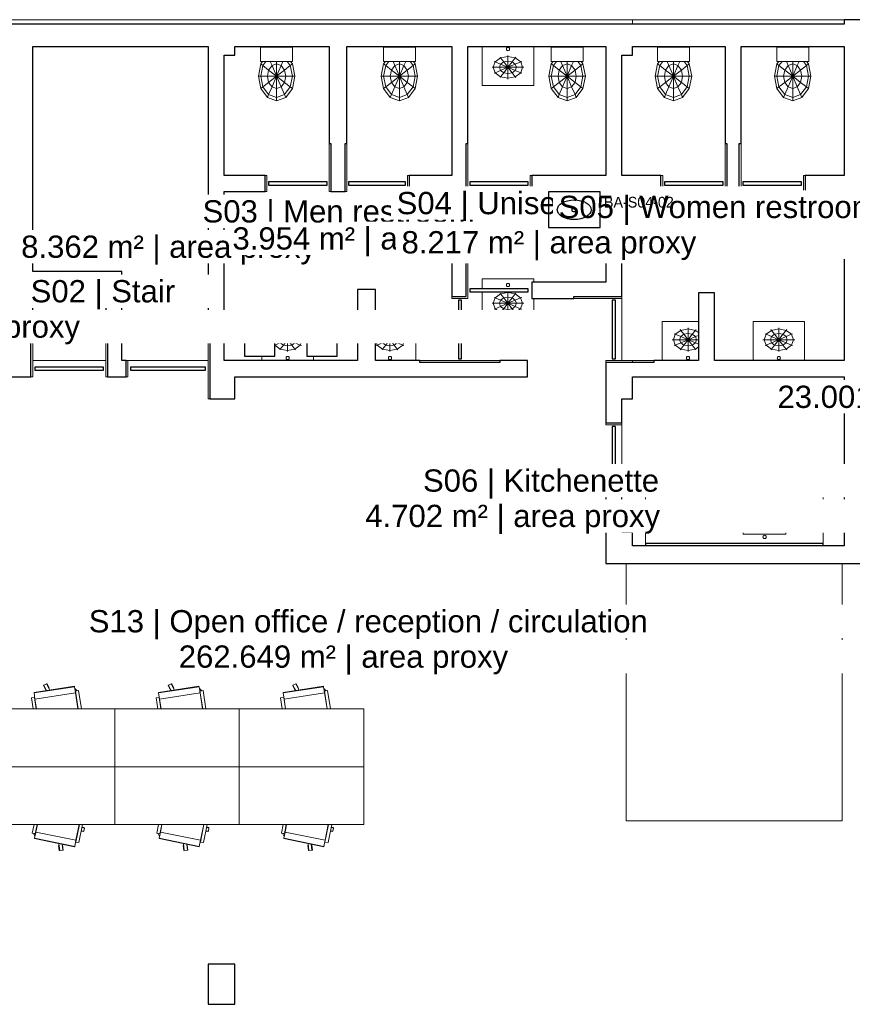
# Model space of a CAD drawing. Header units: millimetres. Extents: x -1370 to 26536, y -1139 to 22968.
# Tile 3 of 4: x 7189 to 16546, y 11190 to 22250. Entities that reach past the tile are written whole.
import ezdxf

# ---------------------------------------------------------------- set-up
doc = ezdxf.new("R2010")
doc.units = ezdxf.units.MM
for name, color, linetype, lineweight in [('A-ARCH-FIXTURE-CONCEPT', 4, 'Continuous', 25), ('A-GENM-____-MCUT', 13, 'Continuous', 25), ('A-GENM-____-OTLN', 13, 'Continuous', 9), ('G-____-____-TEXT', 231, 'Continuous', 9)]:
    doc.layers.add(name, color=color, linetype=linetype, lineweight=lineweight)
doc.styles.add('Arial', font='arial.ttf', dxfattribs={"height": 250})

msp = doc.modelspace()

# ---------------------------------------------------------------- linework, layer by layer
at = {"layer": 'A-GENM-____-MCUT'}
for p, q in [((18046, 22250), (16456, 22250)), ((16456, 22250), (16456, 22200)), ((16456, 22200), (6726, 22200)), ((7336, 19420), (7336, 21950)), ((7336, 21950), (9306, 21950)), ((9306, 21950), (9306, 18780)), ((9606, 21850), (9606, 21950)), ((9606, 21950), (10666, 21950)), ((10666, 21950), (10666, 20860)), ((10866, 20860), (10866, 21950)), ((10866, 21950), (12046, 21950)), ((12046, 21950), (12046, 20500)), ((12226, 20860), (12226, 21950)), ((12226, 21950), (13776, 21950)), ((13776, 21950), (13776, 20500)), ((14076, 21850), (14076, 21950)), ((14076, 21950), (15116, 21950)), ((15116, 21950), (15116, 20860)), ((15296, 20860), (15296, 21950)), ((15296, 21950), (16456, 21950)), ((16456, 21950), (16456, 20500)), ((9486, 20500), (9486, 21850)), ((9486, 21850), (9606, 21850)), ((13956, 20500), (13956, 21850)), ((13956, 21850), (14076, 21850)), ((10666, 20860), (10686, 20860)), ((10686, 20860), (10686, 20320)), ((10846, 20320), (10846, 20860)), ((10846, 20860), (10866, 20860)), ((12206, 19960), (12206, 20860)), ((12206, 20860), (12226, 20860)), ((15116, 20860), (15136, 20860)), ((15136, 20860), (15136, 20320)), ((15276, 20320), (15276, 20860)), ((15276, 20860), (15296, 20860)), ((9946, 20500), (9486, 20500)), ((9946, 20320), (9946, 20500)), ((12046, 20500), (11566, 20500)), ((11566, 20500), (11566, 20320)), ((13776, 20500), (12946, 20500)), ((12946, 20500), (12946, 20320)), ((14396, 20500), (13956, 20500)), ((14396, 20320), (14396, 20500)), ((16456, 20500), (16016, 20500)), ((16016, 20500), (16016, 20320)), ((10645, 20427), (9987, 20427)), ((9987, 20427), (9987, 20392)), ((9987, 20392), (10645, 20392)), ((10645, 20392), (10645, 20427)), ((10886, 20427), (10886, 20392)), ((11526, 20427), (10886, 20427)), ((10886, 20392), (11526, 20392)), ((11526, 20392), (11526, 20427)), ((12247, 20427), (12247, 20392)), ((12905, 20427), (12247, 20427)), ((12247, 20392), (12905, 20392)), ((12905, 20392), (12905, 20427)), ((15095, 20427), (14437, 20427)), ((14437, 20427), (14437, 20392)), ((14437, 20392), (15095, 20392)), ((15095, 20392), (15095, 20427)), ((15317, 20427), (15317, 20392)), ((15975, 20427), (15317, 20427)), ((15317, 20392), (15975, 20392)), ((15975, 20392), (15975, 20427)), ((9486, 18420), (9486, 20320)), ((9486, 20320), (9946, 20320)), ((10686, 20320), (10846, 20320)), ((11566, 20320), (12046, 20320)), ((12046, 20320), (12046, 19140)), ((12946, 20320), (13776, 20320)), ((13776, 20320), (13776, 19300)), ((13956, 19140), (13956, 20320)), ((13956, 20320), (14396, 20320)), ((15136, 20320), (15276, 20320)), ((16016, 20320), (16456, 20320)), ((16456, 20320), (16456, 18420)), ((12226, 19960), (12206, 19960)), ((12226, 19660), (12226, 19960)), ((12206, 19140), (12206, 19660)), ((12206, 19660), (12226, 19660)), ((8336, 19420), (7336, 19420)), ((8336, 18420), (8336, 19420)), ((13776, 19300), (12946, 19300)), ((12946, 19300), (12946, 19120)), ((7336, 18780), (7336, 19240)), ((7336, 19240), (8156, 19240)), ((8156, 19240), (8156, 18780)), ((11186, 19220), (10986, 19220)), ((10986, 19220), (10986, 18420)), ((11186, 18420), (11186, 19220)), ((12046, 19140), (12206, 19140)), ((12247, 19228), (12247, 19193)), ((12905, 19228), (12247, 19228)), ((12247, 19193), (12905, 19193)), ((12905, 19193), (12905, 19228)), ((13416, 19120), (13416, 19140)), ((13416, 19140), (13956, 19140)), ((14996, 19180), (14816, 19180)), ((14816, 19180), (14816, 18420)), ((14996, 18420), (14996, 19180)), ((12154, 19099), (12119, 19099)), ((12119, 19099), (12119, 18441)), ((12154, 18441), (12154, 19099)), ((12946, 19120), (13416, 19120)), ((13884, 19099), (13849, 19099)), ((13849, 19099), (13849, 18441)), ((13884, 18441), (13884, 19099)), ((7316, 18240), (7316, 18780)), ((7316, 18780), (7336, 18780)), ((8156, 18780), (8176, 18780)), ((8176, 18780), (8176, 18240)), ((9306, 18780), (9326, 18780)), ((9326, 18780), (9326, 17990)), ((9865, 18705), (9862, 18700)), ((9862, 18700), (9865, 18695)), ((9874, 18709), (9865, 18705)), ((9865, 18695), (9874, 18691)), ((9886, 18710), (9874, 18709)), ((9898, 18709), (9886, 18710)), ((9907, 18705), (9898, 18709)), ((9898, 18691), (9907, 18695)), ((9910, 18700), (9907, 18705)), ((9907, 18695), (9910, 18700)), ((10565, 18705), (10562, 18700)), ((10562, 18700), (10565, 18695)), ((10574, 18709), (10565, 18705)), ((10565, 18695), (10574, 18691)), ((10586, 18710), (10574, 18709)), ((10598, 18709), (10586, 18710)), ((10607, 18705), (10598, 18709)), ((10598, 18691), (10607, 18695)), ((10610, 18700), (10607, 18705)), ((10607, 18695), (10610, 18700)), ((9884, 18690), (9716, 18690)), ((9716, 18690), (9716, 18470)), ((9874, 18691), (9884, 18690)), ((9884, 18690), (9886, 18690)), ((9888, 18690), (9884, 18690)), ((9886, 18690), (9888, 18690)), ((9888, 18690), (9898, 18691)), ((10056, 18690), (9888, 18690)), ((10056, 18470), (10056, 18690)), ((10584, 18690), (10416, 18690)), ((10416, 18690), (10416, 18470)), ((10574, 18691), (10584, 18690)), ((10584, 18690), (10586, 18690)), ((10588, 18690), (10584, 18690)), ((10586, 18690), (10588, 18690)), ((10588, 18690), (10598, 18691)), ((10756, 18690), (10588, 18690)), ((10756, 18470), (10756, 18690)), ((8386, 18420), (8336, 18420)), ((8386, 18240), (8386, 18420)), ((10986, 18420), (9486, 18420)), ((9716, 18470), (10056, 18470)), ((10416, 18470), (10756, 18470)), ((11686, 18420), (11186, 18420)), ((11686, 18400), (11686, 18420)), ((12586, 18400), (11686, 18400)), ((12119, 18441), (12154, 18441)), ((12896, 18420), (12586, 18420)), ((12586, 18420), (12586, 18400)), ((12896, 18240), (12896, 18420)), ((14316, 18400), (13776, 18400)), ((13776, 18400), (13776, 17720)), ((13849, 18441), (13884, 18441)), ((14816, 18420), (14316, 18420)), ((14316, 18420), (14316, 18400)), ((16456, 18420), (14996, 18420)), ((8131, 18347), (7361, 18347)), ((7361, 18347), (7361, 18312)), ((7361, 18312), (8131, 18312)), ((8131, 18312), (8131, 18347)), ((9279, 18347), (8433, 18347)), ((8433, 18347), (8433, 18312)), ((8433, 18312), (9279, 18312)), ((9279, 18312), (9279, 18347)), ((6876, 18240), (7316, 18240)), ((8176, 18240), (8386, 18240)), ((9606, 17990), (9606, 18240)), ((9606, 18240), (12896, 18240)), ((14076, 17990), (14076, 18240)), ((14076, 18240), (16456, 18240)), ((16456, 18240), (16456, 16340)), ((9326, 17990), (9606, 17990)), ((13956, 17720), (13956, 17990)), ((13956, 17990), (14076, 17990)), ((13776, 17720), (13956, 17720)), ((13884, 17679), (13849, 17679)), ((13849, 17679), (13849, 17021)), ((13884, 17021), (13884, 17679)), ((13956, 16980), (13776, 16980)), ((13776, 16980), (13776, 16140)), ((13849, 17021), (13884, 17021)), ((13956, 16490), (13956, 16980)), ((14076, 16490), (13956, 16490)), ((14076, 16340), (14076, 16490)), ((16456, 16340), (14076, 16340)), ((14220, 16368), (14220, 16343)), ((16220, 16368), (14220, 16368)), ((14220, 16343), (16220, 16343)), ((16220, 16343), (16220, 16368)), ((13776, 16140), (20916, 16140)), ((9306, 11640), (9306, 11190)), ((9606, 11640), (9306, 11640)), ((9606, 11190), (9606, 11640)), ((9306, 11190), (9606, 11190))]:
    msp.add_line(p, q, dxfattribs=at)
at = {"layer": 'A-GENM-____-OTLN'}
for p, q in [((14006, 22250), (5006, 22250)), ((14076, 22250), (14006, 22250)), ((14076, 22200), (14076, 22250)), ((14076, 22200), (14076, 22250)), ((14076, 22250), (16432, 22250)), ((16456, 22250), (16432, 22250)), ((10256, 21940), (9896, 21940)), ((9896, 21940), (9896, 21780)), ((10256, 21940), (10256, 21780)), ((11636, 21940), (11276, 21940)), ((11276, 21940), (11276, 21780)), ((11636, 21940), (11636, 21780)), ((12386, 21950), (12386, 21510)), ((12660, 21929), (12658, 21920)), ((12658, 21920), (12660, 21911)), ((12667, 21936), (12660, 21929)), ((12660, 21911), (12667, 21904)), ((12676, 21938), (12667, 21936)), ((12667, 21904), (12676, 21902)), ((12685, 21936), (12676, 21938)), ((12676, 21902), (12685, 21904)), ((12692, 21929), (12685, 21936)), ((12685, 21904), (12692, 21911)), ((12694, 21920), (12692, 21929)), ((12692, 21911), (12694, 21920)), ((12966, 21950), (12966, 21510)), ((13521, 21940), (13161, 21940)), ((13161, 21940), (13161, 21780)), ((13521, 21940), (13521, 21780)), ((14716, 21940), (14356, 21940)), ((14356, 21940), (14356, 21780)), ((14716, 21940), (14716, 21780)), ((16056, 21940), (15696, 21940)), ((15696, 21940), (15696, 21780)), ((16056, 21940), (16056, 21780)), ((12594, 21820), (12534, 21776)), ((12594, 21820), (12587, 21829)), ((12676, 21836), (12594, 21820)), ((12629, 21776), (12594, 21820)), ((12676, 21836), (12676, 21847)), ((12676, 21785), (12676, 21836)), ((12758, 21820), (12676, 21836)), ((12724, 21776), (12758, 21820)), ((12758, 21820), (12765, 21829)), ((12819, 21776), (12758, 21820)), ((9898, 21753), (9871, 21615)), ((10256, 21780), (9896, 21780)), ((9919, 21780), (9898, 21753)), ((9922, 21734), (9898, 21753)), ((9922, 21734), (9898, 21615)), ((9957, 21780), (9922, 21734)), ((9987, 21684), (9922, 21734)), ((9987, 21684), (9974, 21615)), ((9987, 21684), (10025, 21734)), ((10076, 21615), (9987, 21684)), ((10025, 21734), (10005, 21780)), ((10076, 21753), (10025, 21734)), ((10076, 21615), (10025, 21734)), ((10076, 21753), (10076, 21780)), ((10076, 21615), (10076, 21753)), ((10127, 21734), (10076, 21753)), ((10076, 21615), (10127, 21734)), ((10076, 21615), (10165, 21684)), ((10127, 21734), (10147, 21780)), ((10165, 21684), (10127, 21734)), ((10165, 21684), (10230, 21734)), ((10179, 21615), (10165, 21684)), ((10230, 21734), (10196, 21780)), ((10230, 21734), (10254, 21753)), ((10254, 21615), (10230, 21734)), ((10254, 21753), (10233, 21780)), ((10281, 21615), (10254, 21753)), ((11278, 21753), (11251, 21615)), ((11636, 21780), (11276, 21780)), ((11299, 21780), (11278, 21753)), ((11302, 21734), (11278, 21753)), ((11302, 21734), (11278, 21615)), ((11336, 21780), (11302, 21734)), ((11367, 21684), (11302, 21734)), ((11367, 21684), (11354, 21615)), ((11367, 21684), (11405, 21734)), ((11456, 21615), (11367, 21684)), ((11405, 21734), (11385, 21780)), ((11456, 21753), (11405, 21734)), ((11456, 21615), (11405, 21734)), ((11456, 21753), (11456, 21780)), ((11456, 21615), (11456, 21753)), ((11507, 21734), (11456, 21753)), ((11456, 21615), (11507, 21734)), ((11456, 21615), (11545, 21684)), ((11507, 21734), (11527, 21780)), ((11545, 21684), (11507, 21734)), ((11545, 21684), (11610, 21734)), ((11559, 21615), (11545, 21684)), ((11610, 21734), (11576, 21780)), ((11610, 21734), (11634, 21753)), ((11634, 21615), (11610, 21734)), ((11634, 21753), (11613, 21780)), ((11661, 21615), (11634, 21753)), ((12497, 21715), (12511, 21715)), ((12534, 21776), (12511, 21715)), ((12511, 21715), (12581, 21715)), ((12534, 21654), (12511, 21715)), ((12534, 21776), (12521, 21781)), ((12594, 21750), (12534, 21776)), ((12534, 21654), (12594, 21680)), ((12594, 21750), (12581, 21715)), ((12581, 21715), (12676, 21715)), ((12594, 21680), (12581, 21715)), ((12594, 21750), (12629, 21776)), ((12676, 21715), (12594, 21750)), ((12594, 21680), (12676, 21715)), ((12594, 21680), (12629, 21654)), ((12676, 21785), (12629, 21776)), ((12676, 21715), (12629, 21776)), ((12676, 21715), (12629, 21654)), ((12676, 21715), (12676, 21785)), ((12724, 21776), (12676, 21785)), ((12676, 21715), (12724, 21776)), ((12676, 21715), (12758, 21750)), ((12676, 21715), (12771, 21715)), ((12676, 21715), (12758, 21680)), ((12676, 21715), (12724, 21654)), ((12676, 21715), (12676, 21645)), ((12758, 21750), (12724, 21776)), ((12724, 21654), (12758, 21680)), ((12758, 21750), (12819, 21776)), ((12771, 21715), (12758, 21750)), ((12758, 21680), (12771, 21715)), ((12758, 21680), (12819, 21654)), ((12771, 21715), (12841, 21715)), ((12819, 21776), (12831, 21781)), ((12841, 21715), (12819, 21776)), ((12819, 21654), (12841, 21715)), ((12841, 21715), (12855, 21715)), ((13163, 21753), (13136, 21615)), ((13521, 21780), (13161, 21780)), ((13184, 21780), (13163, 21753)), ((13187, 21734), (13163, 21753)), ((13187, 21734), (13163, 21615)), ((13221, 21780), (13187, 21734)), ((13252, 21684), (13187, 21734)), ((13252, 21684), (13239, 21615)), ((13252, 21684), (13290, 21734)), ((13341, 21615), (13252, 21684)), ((13290, 21734), (13270, 21780)), ((13341, 21753), (13290, 21734)), ((13341, 21615), (13290, 21734)), ((13341, 21753), (13341, 21780)), ((13341, 21615), (13341, 21753)), ((13392, 21734), (13341, 21753)), ((13341, 21615), (13392, 21734)), ((13341, 21615), (13430, 21684)), ((13392, 21734), (13412, 21780)), ((13430, 21684), (13392, 21734)), ((13430, 21684), (13495, 21734)), ((13444, 21615), (13430, 21684)), ((13495, 21734), (13461, 21780)), ((13495, 21734), (13519, 21753)), ((13519, 21615), (13495, 21734)), ((13519, 21753), (13498, 21780)), ((13546, 21615), (13519, 21753)), ((14358, 21753), (14331, 21615)), ((14716, 21780), (14356, 21780)), ((14379, 21780), (14358, 21753)), ((14382, 21734), (14358, 21753)), ((14382, 21734), (14358, 21615)), ((14417, 21780), (14382, 21734)), ((14447, 21684), (14382, 21734)), ((14447, 21684), (14434, 21615)), ((14447, 21684), (14485, 21734)), ((14536, 21615), (14447, 21684)), ((14485, 21734), (14465, 21780)), ((14536, 21753), (14485, 21734)), ((14536, 21615), (14485, 21734)), ((14536, 21753), (14536, 21780)), ((14536, 21615), (14536, 21753)), ((14587, 21734), (14536, 21753)), ((14536, 21615), (14587, 21734)), ((14536, 21615), (14625, 21684)), ((14587, 21734), (14607, 21780)), ((14625, 21684), (14587, 21734)), ((14625, 21684), (14690, 21734)), ((14639, 21615), (14625, 21684)), ((14690, 21734), (14656, 21780)), ((14690, 21734), (14714, 21753)), ((14714, 21615), (14690, 21734)), ((14714, 21753), (14693, 21780)), ((14741, 21615), (14714, 21753)), ((15698, 21753), (15671, 21615)), ((16056, 21780), (15696, 21780)), ((15719, 21780), (15698, 21753)), ((15722, 21734), (15698, 21753)), ((15722, 21734), (15698, 21615)), ((15756, 21780), (15722, 21734)), ((15787, 21684), (15722, 21734)), ((15787, 21684), (15774, 21615)), ((15787, 21684), (15825, 21734)), ((15876, 21615), (15787, 21684)), ((15825, 21734), (15805, 21780)), ((15876, 21753), (15825, 21734)), ((15876, 21615), (15825, 21734)), ((15876, 21753), (15876, 21780)), ((15876, 21615), (15876, 21753)), ((15927, 21734), (15876, 21753)), ((15876, 21615), (15927, 21734)), ((15876, 21615), (15965, 21684)), ((15927, 21734), (15947, 21780)), ((15965, 21684), (15927, 21734)), ((15965, 21684), (16030, 21734)), ((15979, 21615), (15965, 21684)), ((16030, 21734), (15996, 21780)), ((16030, 21734), (16054, 21753)), ((16054, 21615), (16030, 21734)), ((16054, 21753), (16033, 21780)), ((16081, 21615), (16054, 21753)), ((9871, 21615), (9898, 21615)), ((9898, 21478), (9871, 21615)), ((9898, 21615), (9974, 21615)), ((9922, 21496), (9898, 21615)), ((9974, 21615), (10076, 21615)), ((9987, 21546), (9974, 21615)), ((9987, 21546), (10076, 21615)), ((10076, 21615), (10025, 21496)), ((10076, 21615), (10179, 21615)), ((10076, 21615), (10165, 21546)), ((10076, 21615), (10127, 21496)), ((10076, 21615), (10076, 21478)), ((10165, 21546), (10179, 21615)), ((10179, 21615), (10254, 21615)), ((10230, 21496), (10254, 21615)), ((10254, 21615), (10281, 21615)), ((10254, 21478), (10281, 21615)), ((11251, 21615), (11278, 21615)), ((11278, 21478), (11251, 21615)), ((11278, 21615), (11354, 21615)), ((11302, 21496), (11278, 21615)), ((11354, 21615), (11456, 21615)), ((11367, 21546), (11354, 21615)), ((11367, 21546), (11456, 21615)), ((11456, 21615), (11405, 21496)), ((11456, 21615), (11559, 21615)), ((11456, 21615), (11545, 21546)), ((11456, 21615), (11507, 21496)), ((11456, 21615), (11456, 21478)), ((11545, 21546), (11559, 21615)), ((11559, 21615), (11634, 21615)), ((11610, 21496), (11634, 21615)), ((11634, 21615), (11661, 21615)), ((11634, 21478), (11661, 21615)), ((12521, 21649), (12534, 21654)), ((12534, 21654), (12594, 21610)), ((12594, 21610), (12587, 21601)), ((12629, 21654), (12594, 21610)), ((12594, 21610), (12676, 21594)), ((12629, 21654), (12676, 21645)), ((12676, 21645), (12724, 21654)), ((12676, 21645), (12676, 21594)), ((12676, 21594), (12758, 21610)), ((12676, 21594), (12676, 21583)), ((12724, 21654), (12758, 21610)), ((12758, 21610), (12819, 21654)), ((12758, 21610), (12765, 21601)), ((12819, 21654), (12831, 21649)), ((13136, 21615), (13163, 21615)), ((13163, 21478), (13136, 21615)), ((13163, 21615), (13239, 21615)), ((13187, 21496), (13163, 21615)), ((13239, 21615), (13341, 21615)), ((13252, 21546), (13239, 21615)), ((13252, 21546), (13341, 21615)), ((13341, 21615), (13290, 21496)), ((13341, 21615), (13444, 21615)), ((13341, 21615), (13430, 21546)), ((13341, 21615), (13392, 21496)), ((13341, 21615), (13341, 21478)), ((13430, 21546), (13444, 21615)), ((13444, 21615), (13519, 21615)), ((13495, 21496), (13519, 21615)), ((13519, 21615), (13546, 21615)), ((13519, 21478), (13546, 21615)), ((14331, 21615), (14358, 21615)), ((14358, 21478), (14331, 21615)), ((14358, 21615), (14434, 21615)), ((14382, 21496), (14358, 21615)), ((14434, 21615), (14536, 21615)), ((14447, 21546), (14434, 21615)), ((14447, 21546), (14536, 21615)), ((14536, 21615), (14485, 21496)), ((14536, 21615), (14639, 21615)), ((14536, 21615), (14625, 21546)), ((14536, 21615), (14587, 21496)), ((14536, 21615), (14536, 21478)), ((14625, 21546), (14639, 21615)), ((14639, 21615), (14714, 21615)), ((14690, 21496), (14714, 21615)), ((14714, 21615), (14741, 21615)), ((14714, 21478), (14741, 21615)), ((15671, 21615), (15698, 21615)), ((15698, 21478), (15671, 21615)), ((15698, 21615), (15774, 21615)), ((15722, 21496), (15698, 21615)), ((15774, 21615), (15876, 21615)), ((15787, 21546), (15774, 21615)), ((15787, 21546), (15876, 21615)), ((15876, 21615), (15825, 21496)), ((15876, 21615), (15979, 21615)), ((15876, 21615), (15965, 21546)), ((15876, 21615), (15927, 21496)), ((15876, 21615), (15876, 21478)), ((15965, 21546), (15979, 21615)), ((15979, 21615), (16054, 21615)), ((16030, 21496), (16054, 21615)), ((16054, 21615), (16081, 21615)), ((16054, 21478), (16081, 21615)), ((9898, 21478), (9922, 21496)), ((9898, 21478), (9974, 21377)), ((9922, 21496), (9987, 21546)), ((9922, 21496), (9987, 21409)), ((9987, 21546), (10025, 21496)), ((10025, 21496), (9987, 21409)), ((10025, 21496), (10076, 21478)), ((10076, 21478), (10127, 21496)), ((10076, 21478), (10076, 21377)), ((10127, 21496), (10165, 21546)), ((10127, 21496), (10165, 21409)), ((10165, 21546), (10230, 21496)), ((10165, 21409), (10230, 21496)), ((10179, 21377), (10254, 21478)), ((10230, 21496), (10254, 21478)), ((11278, 21478), (11302, 21496)), ((11278, 21478), (11354, 21377)), ((11302, 21496), (11367, 21546)), ((11302, 21496), (11367, 21409)), ((11367, 21546), (11405, 21496)), ((11405, 21496), (11367, 21409)), ((11405, 21496), (11456, 21478)), ((11456, 21478), (11507, 21496)), ((11456, 21478), (11456, 21377)), ((11507, 21496), (11545, 21546)), ((11507, 21496), (11545, 21409)), ((11545, 21546), (11610, 21496)), ((11545, 21409), (11610, 21496)), ((11559, 21377), (11634, 21478)), ((11610, 21496), (11634, 21478)), ((12966, 21510), (12386, 21510)), ((13163, 21478), (13187, 21496)), ((13163, 21478), (13239, 21377)), ((13187, 21496), (13252, 21546)), ((13187, 21496), (13252, 21409)), ((13252, 21546), (13290, 21496)), ((13290, 21496), (13252, 21409)), ((13290, 21496), (13341, 21478)), ((13341, 21478), (13392, 21496)), ((13341, 21478), (13341, 21377)), ((13392, 21496), (13430, 21546)), ((13392, 21496), (13430, 21409)), ((13430, 21546), (13495, 21496)), ((13430, 21409), (13495, 21496)), ((13444, 21377), (13519, 21478)), ((13495, 21496), (13519, 21478)), ((14358, 21478), (14382, 21496)), ((14358, 21478), (14434, 21377)), ((14382, 21496), (14447, 21546)), ((14382, 21496), (14447, 21409)), ((14447, 21546), (14485, 21496)), ((14485, 21496), (14447, 21409)), ((14485, 21496), (14536, 21478)), ((14536, 21478), (14587, 21496)), ((14536, 21478), (14536, 21377)), ((14587, 21496), (14625, 21546)), ((14587, 21496), (14625, 21409)), ((14625, 21546), (14690, 21496)), ((14625, 21409), (14690, 21496)), ((14639, 21377), (14714, 21478)), ((14690, 21496), (14714, 21478)), ((15698, 21478), (15722, 21496)), ((15698, 21478), (15774, 21377)), ((15722, 21496), (15787, 21546)), ((15722, 21496), (15787, 21409)), ((15787, 21546), (15825, 21496)), ((15825, 21496), (15787, 21409)), ((15825, 21496), (15876, 21478)), ((15876, 21478), (15927, 21496)), ((15876, 21478), (15876, 21377)), ((15927, 21496), (15965, 21546)), ((15927, 21496), (15965, 21409)), ((15965, 21546), (16030, 21496)), ((15965, 21409), (16030, 21496)), ((15979, 21377), (16054, 21478)), ((16030, 21496), (16054, 21478)), ((9987, 21409), (9974, 21377)), ((9974, 21377), (10076, 21340)), ((9987, 21409), (10076, 21377)), ((10076, 21377), (10165, 21409)), ((10076, 21340), (10179, 21377)), ((10076, 21377), (10076, 21340)), ((10165, 21409), (10179, 21377)), ((11367, 21409), (11354, 21377)), ((11354, 21377), (11456, 21340)), ((11367, 21409), (11456, 21377)), ((11456, 21377), (11545, 21409)), ((11456, 21340), (11559, 21377)), ((11456, 21377), (11456, 21340)), ((11545, 21409), (11559, 21377)), ((13252, 21409), (13239, 21377)), ((13239, 21377), (13341, 21340)), ((13252, 21409), (13341, 21377)), ((13341, 21377), (13430, 21409)), ((13341, 21340), (13444, 21377)), ((13341, 21377), (13341, 21340)), ((13430, 21409), (13444, 21377)), ((14447, 21409), (14434, 21377)), ((14434, 21377), (14536, 21340)), ((14447, 21409), (14536, 21377)), ((14536, 21377), (14625, 21409)), ((14536, 21340), (14639, 21377)), ((14536, 21377), (14536, 21340)), ((14625, 21409), (14639, 21377)), ((15787, 21409), (15774, 21377)), ((15774, 21377), (15876, 21340)), ((15787, 21409), (15876, 21377)), ((15876, 21377), (15965, 21409)), ((15876, 21340), (15979, 21377)), ((15876, 21377), (15876, 21340)), ((15965, 21409), (15979, 21377)), ((10666, 20860), (10666, 20792)), ((10666, 20860), (10666, 20792)), ((10866, 20320), (10866, 20860)), ((10866, 20860), (10866, 20320)), ((12226, 19960), (12226, 20860)), ((12226, 20860), (12226, 19960)), ((15116, 20320), (15116, 20860)), ((15116, 20320), (15116, 20860)), ((15296, 20860), (15296, 20320)), ((15296, 20860), (15296, 20320)), ((10666, 20320), (10666, 20792)), ((10666, 20320), (10666, 20792)), ((9966, 20500), (9946, 20500)), ((9946, 20500), (9966, 20500)), ((9966, 20500), (9966, 20487)), ((9966, 20500), (9966, 20487)), ((9966, 20487), (9966, 20320)), ((9966, 20320), (9966, 20487)), ((11566, 20500), (11546, 20500)), ((11546, 20320), (11546, 20500)), ((11546, 20320), (11546, 20500)), ((11546, 20500), (11566, 20500)), ((12926, 20320), (12926, 20500)), ((12946, 20500), (12926, 20500)), ((12926, 20320), (12926, 20500)), ((12946, 20500), (12926, 20500)), ((14416, 20500), (14396, 20500)), ((14416, 20500), (14396, 20500)), ((14416, 20500), (14416, 20320)), ((14416, 20500), (14416, 20320)), ((16016, 20500), (15996, 20500)), ((15996, 20320), (15996, 20500)), ((15996, 20320), (15996, 20500)), ((16016, 20500), (15996, 20500)), ((9946, 20320), (9966, 20320)), ((9966, 20320), (9946, 20320)), ((10686, 20320), (10666, 20320)), ((10666, 20320), (10686, 20320)), ((10866, 20320), (10846, 20320)), ((10846, 20320), (10866, 20320)), ((11566, 20320), (11546, 20320)), ((11546, 20320), (11566, 20320)), ((12926, 20320), (12946, 20320)), ((12926, 20320), (12946, 20320)), ((14416, 20320), (14396, 20320)), ((14416, 20320), (14396, 20320)), ((15116, 20320), (15136, 20320)), ((15116, 20320), (15136, 20320)), ((15276, 20320), (15296, 20320)), ((15276, 20320), (15296, 20320)), ((16016, 20320), (15996, 20320)), ((15996, 20320), (16016, 20320)), ((12226, 19300), (12226, 19660)), ((12226, 19660), (12226, 19120)), ((12226, 19300), (12226, 19120)), ((12966, 19340), (12386, 19340)), ((12386, 19340), (12386, 19228)), ((12660, 19279), (12658, 19270)), ((12658, 19270), (12660, 19261)), ((12667, 19286), (12660, 19279)), ((12660, 19261), (12667, 19254)), ((12676, 19288), (12667, 19286)), ((12667, 19254), (12676, 19252)), ((12685, 19286), (12676, 19288)), ((12676, 19252), (12685, 19254)), ((12692, 19279), (12685, 19286)), ((12685, 19254), (12692, 19261)), ((12694, 19270), (12692, 19279)), ((12692, 19261), (12694, 19270)), ((12966, 19340), (12966, 19300)), ((12046, 19140), (12046, 19120)), ((12046, 19120), (12046, 19140)), ((12386, 19193), (12386, 18860)), ((12594, 19170), (12533, 19126)), ((12594, 19170), (12587, 19179)), ((12676, 19186), (12594, 19170)), ((12628, 19126), (12594, 19170)), ((12676, 19135), (12628, 19126)), ((12676, 19186), (12676, 19193)), ((12676, 19135), (12676, 19186)), ((12758, 19170), (12676, 19186)), ((12676, 19065), (12676, 19135)), ((12724, 19126), (12676, 19135)), ((12724, 19126), (12758, 19170)), ((12758, 19170), (12765, 19179)), ((12818, 19126), (12758, 19170)), ((13956, 18420), (13956, 19140)), ((13956, 19140), (13956, 19120)), ((12226, 19120), (12046, 19120)), ((12226, 19120), (12046, 19120)), ((12497, 19065), (12511, 19065)), ((12533, 19126), (12511, 19065)), ((12511, 19065), (12581, 19065)), ((12533, 19004), (12511, 19065)), ((12533, 19126), (12521, 19131)), ((12594, 19100), (12533, 19126)), ((12533, 19004), (12594, 19030)), ((12594, 19100), (12581, 19065)), ((12581, 19065), (12676, 19065)), ((12594, 19030), (12581, 19065)), ((12594, 19100), (12628, 19126)), ((12676, 19065), (12594, 19100)), ((12594, 19030), (12676, 19065)), ((12594, 19030), (12628, 19004)), ((12676, 19065), (12628, 19126)), ((12676, 19065), (12628, 19004)), ((12676, 19065), (12724, 19126)), ((12676, 19065), (12758, 19100)), ((12676, 19065), (12771, 19065)), ((12676, 19065), (12758, 19030)), ((12676, 19065), (12724, 19004)), ((12676, 19065), (12676, 18995)), ((12758, 19100), (12724, 19126)), ((12724, 19004), (12758, 19030)), ((12758, 19100), (12818, 19126)), ((12771, 19065), (12758, 19100)), ((12758, 19030), (12771, 19065)), ((12758, 19030), (12818, 19004)), ((12771, 19065), (12841, 19065)), ((12818, 19126), (12831, 19131)), ((12841, 19065), (12818, 19126)), ((12818, 19004), (12841, 19065)), ((12841, 19065), (12855, 19065)), ((12966, 19120), (12966, 18860)), ((13956, 19120), (13416, 19120)), ((13956, 19120), (13416, 19120)), ((13956, 19120), (13956, 18420)), ((12521, 18999), (12533, 19004)), ((12533, 19004), (12594, 18960)), ((12594, 18960), (12587, 18951)), ((12628, 19004), (12594, 18960)), ((12594, 18960), (12676, 18944)), ((12628, 19004), (12676, 18995)), ((12676, 18995), (12724, 19004)), ((12676, 18995), (12676, 18944)), ((12676, 18944), (12758, 18960)), ((12676, 18944), (12676, 18933)), ((12724, 19004), (12758, 18960)), ((12758, 18960), (12818, 19004)), ((12758, 18960), (12765, 18951)), ((12818, 19004), (12831, 18999)), ((9910, 18757), (9910, 18860)), ((9910, 18860), (10490, 18860)), ((10490, 18741), (10490, 18860)), ((11186, 18860), (11640, 18860)), ((11640, 18420), (11640, 18860)), ((12966, 18860), (12386, 18860)), ((14410, 18420), (14410, 18860)), ((14410, 18860), (14816, 18860)), ((15430, 18420), (15430, 18860)), ((15430, 18860), (16010, 18860)), ((16010, 18420), (16010, 18860)), ((7336, 18780), (7336, 18420)), ((7336, 18240), (7336, 18780)), ((7336, 18420), (7336, 18780)), ((7336, 18780), (7336, 18240)), ((8156, 18780), (8156, 18420)), ((8156, 18420), (8156, 18780)), ((9306, 18780), (9306, 18420)), ((9306, 18780), (9306, 18420)), ((9765, 18730), (9746, 18700)), ((9765, 18700), (9746, 18700)), ((9746, 18700), (9752, 18690)), ((9816, 18752), (9765, 18730)), ((9781, 18726), (9765, 18730)), ((9781, 18726), (9765, 18700)), ((9816, 18700), (9765, 18700)), ((9765, 18700), (9771, 18690)), ((9825, 18745), (9781, 18726)), ((9825, 18715), (9781, 18726)), ((9886, 18760), (9816, 18752)), ((9825, 18745), (9816, 18752)), ((9825, 18715), (9816, 18700)), ((9816, 18700), (9822, 18690)), ((9862, 18700), (9816, 18700)), ((9886, 18752), (9825, 18745)), ((9851, 18726), (9825, 18745)), ((9851, 18726), (9825, 18715)), ((9865, 18705), (9825, 18715)), ((9865, 18695), (9846, 18690)), ((9886, 18730), (9851, 18726)), ((9874, 18709), (9851, 18726)), ((9886, 18752), (9886, 18760)), ((9956, 18752), (9886, 18760)), ((9886, 18730), (9886, 18752)), ((9947, 18745), (9886, 18752)), ((9886, 18710), (9886, 18730)), ((9921, 18726), (9886, 18730)), ((9898, 18709), (9921, 18726)), ((9947, 18715), (9907, 18705)), ((9907, 18695), (9926, 18690)), ((9956, 18700), (9910, 18700)), ((9921, 18726), (9947, 18745)), ((9947, 18715), (9921, 18726)), ((9947, 18745), (9956, 18752)), ((9991, 18726), (9947, 18745)), ((9991, 18726), (9947, 18715)), ((9947, 18715), (9956, 18700)), ((9950, 18690), (9956, 18700)), ((10007, 18730), (9956, 18752)), ((10007, 18700), (9956, 18700)), ((10007, 18730), (9991, 18726)), ((9991, 18726), (10007, 18700)), ((10001, 18690), (10007, 18700)), ((10007, 18730), (10026, 18700)), ((10026, 18700), (10007, 18700)), ((10020, 18690), (10026, 18700)), ((10057, 18716), (10045, 18721)), ((10057, 18716), (10048, 18690)), ((10118, 18760), (10057, 18716)), ((10118, 18690), (10057, 18716)), ((10118, 18760), (10111, 18769)), ((10200, 18776), (10118, 18760)), ((10153, 18716), (10118, 18760)), ((10153, 18716), (10118, 18690)), ((10200, 18725), (10153, 18716)), ((10200, 18655), (10153, 18716)), ((10200, 18776), (10200, 18787)), ((10200, 18725), (10200, 18776)), ((10282, 18760), (10200, 18776)), ((10200, 18655), (10200, 18725)), ((10248, 18716), (10200, 18725)), ((10200, 18655), (10248, 18716)), ((10248, 18716), (10282, 18760)), ((10282, 18690), (10248, 18716)), ((10282, 18760), (10289, 18769)), ((10342, 18716), (10282, 18760)), ((10342, 18716), (10282, 18690)), ((10355, 18721), (10342, 18716)), ((10342, 18716), (10365, 18655)), ((10465, 18730), (10446, 18700)), ((10465, 18700), (10446, 18700)), ((10446, 18700), (10452, 18690)), ((10516, 18752), (10465, 18730)), ((10481, 18726), (10465, 18730)), ((10481, 18726), (10465, 18700)), ((10516, 18700), (10465, 18700)), ((10465, 18700), (10471, 18690)), ((10525, 18745), (10481, 18726)), ((10525, 18715), (10481, 18726)), ((10586, 18760), (10516, 18752)), ((10525, 18745), (10516, 18752)), ((10525, 18715), (10516, 18700)), ((10516, 18700), (10522, 18690)), ((10562, 18700), (10516, 18700)), ((10586, 18752), (10525, 18745)), ((10551, 18726), (10525, 18745)), ((10551, 18726), (10525, 18715)), ((10565, 18705), (10525, 18715)), ((10565, 18695), (10546, 18690)), ((10586, 18730), (10551, 18726)), ((10574, 18709), (10551, 18726)), ((10586, 18752), (10586, 18760)), ((10656, 18752), (10586, 18760)), ((10586, 18730), (10586, 18752)), ((10647, 18745), (10586, 18752)), ((10586, 18710), (10586, 18730)), ((10621, 18726), (10586, 18730)), ((10598, 18709), (10621, 18726)), ((10647, 18715), (10607, 18705)), ((10607, 18695), (10626, 18690)), ((10656, 18700), (10610, 18700)), ((10621, 18726), (10647, 18745)), ((10647, 18715), (10621, 18726)), ((10647, 18745), (10656, 18752)), ((10691, 18726), (10647, 18745)), ((10691, 18726), (10647, 18715)), ((10647, 18715), (10656, 18700)), ((10650, 18690), (10656, 18700)), ((10707, 18730), (10656, 18752)), ((10707, 18700), (10656, 18700)), ((10707, 18730), (10691, 18726)), ((10691, 18726), (10707, 18700)), ((10701, 18690), (10707, 18700)), ((10707, 18730), (10726, 18700)), ((10726, 18700), (10707, 18700)), ((10720, 18690), (10726, 18700)), ((11208, 18716), (11186, 18657)), ((11208, 18716), (11195, 18721)), ((11268, 18760), (11208, 18716)), ((11268, 18690), (11208, 18716)), ((11268, 18760), (11261, 18769)), ((11350, 18776), (11268, 18760)), ((11302, 18716), (11268, 18760)), ((11302, 18716), (11268, 18690)), ((11350, 18725), (11302, 18716)), ((11350, 18655), (11302, 18716)), ((11350, 18776), (11350, 18787)), ((11350, 18725), (11350, 18776)), ((11432, 18760), (11350, 18776)), ((11350, 18655), (11350, 18725)), ((11398, 18716), (11350, 18725)), ((11350, 18655), (11398, 18716)), ((11398, 18716), (11432, 18760)), ((11432, 18690), (11398, 18716)), ((11432, 18760), (11439, 18769)), ((11493, 18716), (11432, 18760)), ((11493, 18716), (11432, 18690)), ((11505, 18721), (11493, 18716)), ((11493, 18716), (11515, 18655)), ((14557, 18716), (14535, 18655)), ((14557, 18716), (14545, 18721)), ((14618, 18760), (14557, 18716)), ((14618, 18690), (14557, 18716)), ((14618, 18760), (14611, 18769)), ((14700, 18776), (14618, 18760)), ((14653, 18716), (14618, 18760)), ((14653, 18716), (14618, 18690)), ((14700, 18725), (14653, 18716)), ((14700, 18655), (14653, 18716)), ((14700, 18776), (14700, 18787)), ((14700, 18725), (14700, 18776)), ((14782, 18760), (14700, 18776)), ((14700, 18655), (14700, 18725)), ((14748, 18716), (14700, 18725)), ((14700, 18655), (14748, 18716)), ((14748, 18716), (14782, 18760)), ((14782, 18690), (14748, 18716)), ((14782, 18760), (14789, 18769)), ((14816, 18735), (14782, 18760)), ((14816, 18704), (14782, 18690)), ((15578, 18716), (15555, 18655)), ((15578, 18716), (15565, 18721)), ((15638, 18760), (15578, 18716)), ((15638, 18690), (15578, 18716)), ((15638, 18760), (15631, 18769)), ((15720, 18776), (15638, 18760)), ((15672, 18716), (15638, 18760)), ((15672, 18716), (15638, 18690)), ((15720, 18725), (15672, 18716)), ((15720, 18655), (15672, 18716)), ((15720, 18776), (15720, 18787)), ((15720, 18725), (15720, 18776)), ((15802, 18760), (15720, 18776)), ((15720, 18655), (15720, 18725)), ((15767, 18716), (15720, 18725)), ((15720, 18655), (15767, 18716)), ((15767, 18716), (15802, 18760)), ((15802, 18690), (15767, 18716)), ((15802, 18760), (15809, 18769)), ((15863, 18716), (15802, 18760)), ((15863, 18716), (15802, 18690)), ((15875, 18721), (15863, 18716)), ((15863, 18716), (15885, 18655)), ((9874, 18691), (9873, 18690)), ((9898, 18691), (9899, 18690)), ((10105, 18655), (10056, 18655)), ((10056, 18598), (10057, 18594)), ((10057, 18594), (10056, 18594)), ((10118, 18620), (10057, 18594)), ((10057, 18594), (10118, 18550)), ((10118, 18690), (10105, 18655)), ((10105, 18655), (10118, 18620)), ((10200, 18655), (10105, 18655)), ((10200, 18655), (10118, 18690)), ((10200, 18655), (10118, 18620)), ((10118, 18620), (10153, 18594)), ((10153, 18594), (10118, 18550)), ((10200, 18655), (10153, 18594)), ((10153, 18594), (10200, 18585)), ((10282, 18690), (10200, 18655)), ((10295, 18655), (10200, 18655)), ((10200, 18655), (10282, 18620)), ((10200, 18655), (10248, 18594)), ((10200, 18655), (10200, 18585)), ((10200, 18585), (10248, 18594)), ((10200, 18585), (10200, 18534)), ((10282, 18620), (10248, 18594)), ((10248, 18594), (10282, 18550)), ((10282, 18690), (10295, 18655)), ((10282, 18620), (10295, 18655)), ((10282, 18620), (10342, 18594)), ((10282, 18550), (10342, 18594)), ((10365, 18655), (10295, 18655)), ((10342, 18594), (10365, 18655)), ((10342, 18594), (10355, 18589)), ((10379, 18655), (10365, 18655)), ((10574, 18691), (10573, 18690)), ((10598, 18691), (10599, 18690)), ((11255, 18655), (11186, 18655)), ((11186, 18653), (11208, 18594)), ((11208, 18594), (11195, 18589)), ((11268, 18620), (11208, 18594)), ((11208, 18594), (11268, 18550)), ((11268, 18690), (11255, 18655)), ((11255, 18655), (11268, 18620)), ((11350, 18655), (11255, 18655)), ((11350, 18655), (11268, 18690)), ((11350, 18655), (11268, 18620)), ((11268, 18620), (11302, 18594)), ((11302, 18594), (11268, 18550)), ((11350, 18655), (11302, 18594)), ((11302, 18594), (11350, 18585)), ((11432, 18690), (11350, 18655)), ((11445, 18655), (11350, 18655)), ((11350, 18655), (11432, 18620)), ((11350, 18655), (11398, 18594)), ((11350, 18655), (11350, 18585)), ((11350, 18585), (11398, 18594)), ((11350, 18585), (11350, 18534)), ((11432, 18620), (11398, 18594)), ((11398, 18594), (11432, 18550)), ((11432, 18690), (11445, 18655)), ((11432, 18620), (11445, 18655)), ((11432, 18620), (11493, 18594)), ((11432, 18550), (11493, 18594)), ((11515, 18655), (11445, 18655)), ((11493, 18594), (11515, 18655)), ((11493, 18594), (11505, 18589)), ((11529, 18655), (11515, 18655)), ((14535, 18655), (14521, 18655)), ((14535, 18655), (14557, 18594)), ((14605, 18655), (14535, 18655)), ((14557, 18594), (14545, 18589)), ((14618, 18620), (14557, 18594)), ((14557, 18594), (14618, 18550)), ((14618, 18690), (14605, 18655)), ((14605, 18655), (14618, 18620)), ((14700, 18655), (14605, 18655)), ((14700, 18655), (14618, 18690)), ((14700, 18655), (14618, 18620)), ((14618, 18620), (14653, 18594)), ((14653, 18594), (14618, 18550)), ((14700, 18655), (14653, 18594)), ((14653, 18594), (14700, 18585)), ((14782, 18690), (14700, 18655)), ((14795, 18655), (14700, 18655)), ((14700, 18655), (14782, 18620)), ((14700, 18655), (14748, 18594)), ((14700, 18655), (14700, 18585)), ((14700, 18585), (14748, 18594)), ((14700, 18585), (14700, 18534)), ((14782, 18620), (14748, 18594)), ((14748, 18594), (14782, 18550)), ((14782, 18690), (14795, 18655)), ((14782, 18620), (14795, 18655)), ((14782, 18620), (14816, 18606)), ((14816, 18655), (14795, 18655)), ((15555, 18655), (15541, 18655)), ((15555, 18655), (15578, 18594)), ((15625, 18655), (15555, 18655)), ((15578, 18594), (15565, 18589)), ((15638, 18620), (15578, 18594)), ((15578, 18594), (15638, 18550)), ((15638, 18690), (15625, 18655)), ((15625, 18655), (15638, 18620)), ((15720, 18655), (15625, 18655)), ((15720, 18655), (15638, 18690)), ((15720, 18655), (15638, 18620)), ((15638, 18620), (15672, 18594)), ((15672, 18594), (15638, 18550)), ((15720, 18655), (15672, 18594)), ((15672, 18594), (15720, 18585)), ((15802, 18690), (15720, 18655)), ((15815, 18655), (15720, 18655)), ((15720, 18655), (15802, 18620)), ((15720, 18655), (15767, 18594)), ((15720, 18655), (15720, 18585)), ((15720, 18585), (15767, 18594)), ((15720, 18585), (15720, 18534)), ((15802, 18620), (15767, 18594)), ((15767, 18594), (15802, 18550)), ((15802, 18690), (15815, 18655)), ((15802, 18620), (15815, 18655)), ((15802, 18620), (15863, 18594)), ((15802, 18550), (15863, 18594)), ((15885, 18655), (15815, 18655)), ((15863, 18594), (15885, 18655)), ((15863, 18594), (15875, 18589)), ((15899, 18655), (15885, 18655)), ((10118, 18550), (10111, 18541)), ((10118, 18550), (10200, 18534)), ((10200, 18534), (10282, 18550)), ((10200, 18534), (10200, 18523)), ((10282, 18550), (10289, 18541)), ((11268, 18550), (11261, 18541)), ((11268, 18550), (11350, 18534)), ((11350, 18534), (11432, 18550)), ((11350, 18534), (11350, 18523)), ((11432, 18550), (11439, 18541)), ((14618, 18550), (14611, 18541)), ((14618, 18550), (14700, 18534)), ((14700, 18534), (14782, 18550)), ((14700, 18534), (14700, 18523)), ((14782, 18550), (14816, 18575)), ((14782, 18550), (14789, 18541)), ((15638, 18550), (15631, 18541)), ((15638, 18550), (15720, 18534)), ((15720, 18534), (15802, 18550)), ((15720, 18534), (15720, 18523)), ((15802, 18550), (15809, 18541)), ((8156, 18420), (7336, 18420)), ((7336, 18420), (8156, 18420)), ((8156, 18420), (8156, 18240)), ((8156, 18420), (8156, 18240)), ((8386, 18420), (8406, 18420)), ((8406, 18420), (8386, 18420)), ((8406, 18420), (8406, 18240)), ((8406, 18420), (9306, 18420)), ((9306, 18420), (8406, 18420)), ((8406, 18420), (8406, 18240)), ((9306, 17990), (9306, 18420)), ((9306, 18420), (9306, 17990)), ((9910, 18420), (9910, 18470)), ((10184, 18459), (10182, 18450)), ((10182, 18450), (10184, 18441)), ((10191, 18466), (10184, 18459)), ((10184, 18441), (10191, 18434)), ((10200, 18468), (10191, 18466)), ((10191, 18434), (10200, 18432)), ((10209, 18466), (10200, 18468)), ((10200, 18432), (10209, 18434)), ((10216, 18459), (10209, 18466)), ((10209, 18434), (10216, 18441)), ((10218, 18450), (10216, 18459)), ((10216, 18441), (10218, 18450)), ((10490, 18420), (10490, 18470)), ((11334, 18459), (11332, 18450)), ((11332, 18450), (11334, 18441)), ((11341, 18466), (11334, 18459)), ((11334, 18441), (11341, 18434)), ((11350, 18468), (11341, 18466)), ((11341, 18434), (11350, 18432)), ((11359, 18466), (11350, 18468)), ((11350, 18432), (11359, 18434)), ((11366, 18459), (11359, 18466)), ((11359, 18434), (11366, 18441)), ((11368, 18450), (11366, 18459)), ((11366, 18441), (11368, 18450)), ((12046, 18420), (11686, 18420)), ((12046, 18420), (11686, 18420)), ((12586, 18420), (12046, 18420)), ((12586, 18420), (12046, 18420)), ((13776, 18400), (13776, 18420)), ((13776, 18420), (13956, 18420)), ((13956, 18420), (13776, 18420)), ((13776, 18420), (13776, 18400)), ((13956, 18420), (14006, 18420)), ((13956, 18420), (14006, 18420)), ((14032, 18420), (14006, 18420)), ((14032, 18420), (14006, 18420)), ((14076, 18420), (14032, 18420)), ((14076, 18420), (14032, 18420)), ((14316, 18420), (14076, 18420)), ((14076, 18400), (14076, 18420)), ((14076, 18420), (14316, 18420)), ((14076, 18420), (14076, 18400)), ((14684, 18459), (14682, 18450)), ((14682, 18450), (14684, 18441)), ((14691, 18466), (14684, 18459)), ((14684, 18441), (14691, 18434)), ((14700, 18468), (14691, 18466)), ((14691, 18434), (14700, 18432)), ((14709, 18466), (14700, 18468)), ((14700, 18432), (14709, 18434)), ((14716, 18459), (14709, 18466)), ((14709, 18434), (14716, 18441)), ((14718, 18450), (14716, 18459)), ((14716, 18441), (14718, 18450)), ((15704, 18459), (15702, 18450)), ((15702, 18450), (15704, 18441)), ((15711, 18466), (15704, 18459)), ((15704, 18441), (15711, 18434)), ((15720, 18468), (15711, 18466)), ((15711, 18434), (15720, 18432)), ((15729, 18466), (15720, 18468)), ((15720, 18432), (15729, 18434)), ((15736, 18459), (15729, 18466)), ((15729, 18434), (15736, 18441)), ((15738, 18450), (15736, 18459)), ((15736, 18441), (15738, 18450)), ((7336, 18240), (7316, 18240)), ((7336, 18240), (7316, 18240)), ((8176, 18240), (8156, 18240)), ((8156, 18240), (8176, 18240)), ((8406, 18240), (8386, 18240)), ((8386, 18240), (8406, 18240)), ((9306, 17990), (9326, 17990)), ((9326, 17990), (9306, 17990)), ((13776, 17700), (13776, 17720)), ((13776, 17720), (13776, 17700)), ((13956, 17700), (13776, 17700)), ((13956, 17700), (13776, 17700)), ((13956, 16980), (13956, 17720)), ((13956, 17700), (13956, 17720)), ((13956, 17700), (13956, 17000)), ((13776, 17000), (13956, 17000)), ((13776, 17000), (13776, 16980)), ((13956, 17000), (13776, 17000)), ((13776, 16980), (13776, 17000)), ((13956, 17000), (13956, 16980)), ((14220, 16368), (14220, 16970)), ((14220, 16970), (16220, 16970)), ((16220, 16970), (16220, 16368)), ((15320, 16470), (15320, 16810)), ((15320, 16810), (15800, 16810)), ((15800, 16470), (15800, 16810)), ((15320, 16470), (15800, 16470)), ((15544, 16449), (15542, 16440)), ((15542, 16440), (15544, 16431)), ((15551, 16456), (15544, 16449)), ((15544, 16431), (15551, 16424)), ((15560, 16458), (15551, 16456)), ((15551, 16424), (15560, 16422)), ((15569, 16456), (15560, 16458)), ((15560, 16422), (15569, 16424)), ((15576, 16449), (15569, 16456)), ((15569, 16424), (15576, 16431)), ((15578, 16440), (15576, 16449)), ((15576, 16431), (15578, 16440)), ((14006, 16140), (14006, 16140)), ((14006, 16140), (14006, 13252)), ((16432, 16140), (16432, 13252)), ((7804, 14763), (7350, 14692)), ((7805, 14758), (7350, 14687)), ((7461, 14773), (7457, 14771)), ((7482, 14722), (7457, 14771)), ((7492, 14791), (7460, 14776)), ((7491, 14715), (7460, 14776)), ((7486, 14724), (7482, 14722)), ((7528, 14720), (7492, 14791)), ((7497, 14791), (7493, 14789)), ((7522, 14742), (7497, 14791)), ((7522, 14742), (7518, 14740)), ((7804, 14763), (7805, 14758)), ((7805, 14758), (7816, 14689)), ((7831, 14716), (7808, 14739)), ((7850, 14715), (7815, 14709)), ((7826, 14711), (7831, 14716)), ((7831, 14712), (7829, 14714)), ((7850, 14715), (7882, 14509)), ((9204, 14763), (8750, 14692)), ((9205, 14758), (8750, 14687)), ((8861, 14773), (8857, 14771)), ((8882, 14722), (8857, 14771)), ((8892, 14791), (8860, 14776)), ((8891, 14715), (8860, 14776)), ((8886, 14724), (8882, 14722)), ((8928, 14720), (8892, 14791)), ((8897, 14791), (8893, 14789)), ((8922, 14742), (8897, 14791)), ((8922, 14742), (8918, 14740)), ((9204, 14763), (9205, 14758)), ((9205, 14758), (9216, 14689)), ((9231, 14716), (9208, 14739)), ((9250, 14715), (9215, 14709)), ((9226, 14711), (9231, 14716)), ((9231, 14712), (9229, 14714)), ((9250, 14715), (9282, 14509)), ((10604, 14763), (10150, 14692)), ((10605, 14758), (10150, 14687)), ((10261, 14773), (10257, 14771)), ((10282, 14722), (10257, 14771)), ((10292, 14791), (10260, 14776)), ((10291, 14715), (10260, 14776)), ((10286, 14724), (10282, 14722)), ((10328, 14720), (10292, 14791)), ((10297, 14791), (10294, 14790)), ((10322, 14742), (10297, 14791)), ((10322, 14742), (10318, 14740)), ((10604, 14763), (10605, 14758)), ((10605, 14758), (10616, 14689)), ((10631, 14716), (10608, 14739)), ((10650, 14715), (10615, 14709)), ((10626, 14711), (10631, 14716)), ((10631, 14712), (10629, 14714)), ((10650, 14715), (10682, 14509)), ((7356, 14638), (7321, 14632)), ((7321, 14632), (7340, 14509)), ((7350, 14692), (7350, 14687)), ((7350, 14687), (7361, 14618)), ((7356, 14638), (7376, 14509)), ((7816, 14689), (7361, 14618)), ((7361, 14618), (7378, 14509)), ((7814, 14700), (7816, 14702)), ((7815, 14709), (7846, 14509)), ((7815, 14693), (7817, 14696)), ((7816, 14689), (7844, 14509)), ((8756, 14638), (8721, 14632)), ((8721, 14632), (8740, 14509)), ((8750, 14692), (8750, 14687)), ((8750, 14687), (8761, 14618)), ((8756, 14638), (8776, 14509)), ((9216, 14689), (8761, 14618)), ((8761, 14618), (8778, 14509)), ((9214, 14700), (9216, 14702)), ((9215, 14709), (9246, 14509)), ((9215, 14693), (9217, 14696)), ((9216, 14689), (9244, 14509)), ((10156, 14638), (10121, 14632)), ((10121, 14632), (10140, 14509)), ((10150, 14692), (10150, 14687)), ((10150, 14687), (10161, 14618)), ((10156, 14638), (10176, 14509)), ((10616, 14689), (10161, 14618)), ((10161, 14618), (10178, 14509)), ((10614, 14700), (10616, 14702)), ((10615, 14709), (10646, 14509)), ((10615, 14693), (10617, 14696)), ((10616, 14689), (10644, 14509)), ((6857, 14509), (8257, 14509)), ((8257, 14509), (8257, 13859)), ((8257, 13859), (8257, 14509)), ((8257, 14509), (9657, 14509)), ((9657, 14509), (9657, 13859)), ((9657, 13859), (9657, 14509)), ((9657, 14509), (11057, 14509)), ((11057, 14509), (11057, 13859)), ((6857, 13859), (8257, 13859)), ((8257, 13859), (6857, 13859)), ((8257, 13859), (8257, 13209)), ((8257, 13209), (8257, 13859)), ((8257, 13859), (9657, 13859)), ((9657, 13859), (8257, 13859)), ((9657, 13859), (9657, 13209)), ((9657, 13209), (9657, 13859)), ((9657, 13859), (11057, 13859)), ((11057, 13859), (9657, 13859)), ((11057, 13859), (11057, 13209)), ((8257, 13209), (6857, 13209)), ((7330, 13113), (7350, 13209)), ((7364, 13106), (7385, 13209)), ((7371, 13125), (7388, 13209)), ((7820, 13013), (7860, 13209)), ((7821, 13033), (7857, 13209)), ((7852, 13182), (7854, 13182)), ((7854, 13006), (7896, 13209)), ((7889, 13175), (7916, 13169)), ((7890, 13180), (7914, 13175)), ((7909, 13135), (7916, 13169)), ((7913, 13170), (7914, 13175)), ((9657, 13209), (8257, 13209)), ((8730, 13113), (8750, 13209)), ((8764, 13106), (8785, 13209)), ((8771, 13125), (8788, 13209)), ((9220, 13013), (9260, 13209)), ((9221, 13033), (9257, 13209)), ((9252, 13182), (9254, 13182)), ((9254, 13006), (9296, 13209)), ((9289, 13175), (9316, 13169)), ((9290, 13180), (9314, 13175)), ((9309, 13135), (9316, 13169)), ((9313, 13170), (9314, 13175)), ((11057, 13209), (9657, 13209)), ((10130, 13113), (10150, 13209)), ((10164, 13106), (10185, 13209)), ((10171, 13125), (10188, 13209)), ((10620, 13013), (10660, 13209)), ((10621, 13033), (10657, 13209)), ((10652, 13182), (10654, 13182)), ((10654, 13006), (10696, 13209)), ((10689, 13175), (10716, 13169)), ((10690, 13180), (10714, 13175)), ((10709, 13135), (10716, 13169)), ((10713, 13170), (10714, 13175)), ((14076, 13252), (14006, 13252)), ((16432, 13252), (14076, 13252)), ((7330, 13113), (7364, 13106)), ((7354, 13108), (7347, 13106)), ((7347, 13106), (7361, 13076)), ((7348, 13110), (7350, 13107)), ((7356, 13052), (7357, 13057)), ((7356, 13052), (7806, 12959)), ((7357, 13057), (7371, 13125)), ((7357, 13057), (7807, 12964)), ((7369, 13115), (7366, 13114)), ((7370, 13121), (7367, 13120)), ((7371, 13125), (7821, 13033)), ((7845, 13148), (7847, 13147)), ((7881, 13135), (7905, 13130)), ((7882, 13140), (7909, 13135)), ((7905, 13130), (7906, 13135)), ((8730, 13113), (8764, 13106)), ((8754, 13108), (8747, 13106)), ((8747, 13106), (8761, 13076)), ((8748, 13110), (8750, 13107)), ((8756, 13052), (8757, 13057)), ((8756, 13052), (9206, 12959)), ((8757, 13057), (8771, 13125)), ((8757, 13057), (9207, 12964)), ((8769, 13115), (8766, 13114)), ((8770, 13121), (8767, 13120)), ((8771, 13125), (9221, 13033)), ((9245, 13148), (9247, 13147)), ((9281, 13135), (9305, 13130)), ((9282, 13140), (9309, 13135)), ((9305, 13130), (9306, 13135)), ((10130, 13113), (10164, 13106)), ((10154, 13108), (10147, 13106)), ((10147, 13106), (10161, 13076)), ((10148, 13110), (10150, 13107)), ((10156, 13052), (10157, 13057)), ((10156, 13052), (10606, 12959)), ((10157, 13057), (10171, 13125)), ((10157, 13057), (10607, 12964)), ((10169, 13115), (10166, 13114)), ((10170, 13121), (10167, 13120)), ((10171, 13125), (10621, 13033)), ((10645, 13148), (10647, 13147)), ((10681, 13135), (10705, 13130)), ((10682, 13140), (10709, 13135)), ((10705, 13130), (10706, 13135)), ((7627, 12973), (7632, 12973)), ((7627, 12973), (7633, 12918)), ((7630, 12996), (7639, 12916)), ((7666, 12988), (7673, 12920)), ((7667, 12977), (7672, 12978)), ((7672, 12978), (7678, 12923)), ((7806, 12959), (7807, 12964)), ((7807, 12964), (7821, 13033)), ((7820, 13013), (7854, 13006)), ((9027, 12973), (9032, 12973)), ((9027, 12973), (9033, 12918)), ((9030, 12996), (9039, 12916)), ((9066, 12988), (9073, 12920)), ((9067, 12977), (9072, 12978)), ((9072, 12978), (9078, 12923)), ((9206, 12959), (9207, 12964)), ((9207, 12964), (9221, 13033)), ((9220, 13013), (9254, 13006)), ((10427, 12973), (10432, 12973)), ((10427, 12973), (10433, 12918)), ((10430, 12996), (10439, 12916)), ((10466, 12988), (10473, 12920)), ((10467, 12977), (10472, 12978)), ((10472, 12978), (10478, 12923)), ((10606, 12959), (10607, 12964)), ((10607, 12964), (10621, 13033)), ((10620, 13013), (10654, 13006)), ((7633, 12918), (7638, 12919)), ((7639, 12916), (7673, 12920)), ((7673, 12923), (7678, 12923)), ((9033, 12918), (9038, 12919)), ((9039, 12916), (9073, 12920)), ((9073, 12923), (9078, 12923)), ((10433, 12918), (10438, 12919)), ((10439, 12916), (10473, 12920)), ((10473, 12923), (10478, 12923))]:
    msp.add_line(p, q, dxfattribs=at)

# ---------------------------------------------------------------- next in the draw order: texts
at = {"layer": 'G-____-____-TEXT', "color": 7, "char_height": 250, "attachment_point": 1, "style": 'Arial', "bg_fill": 3, "box_fill_scale": 1.25, "bg_fill_color": 256, "bg_fill_true_color": 13158600, "bg_fill_transparency": 0}
for s, insert, width in [('S03 | Men restroom', (9244, 20222), 3703.8), ('S02 | Stair', (7312, 19325), 1964.13), ('23.001 m² | area proxy', (15705, 18139), 8874.68), ('S06 | Kitchenette', (11721, 17198), 7078.9), ('S13 | Open office / reception / circulation', (7965, 15618), 11560.33)]:
    msp.add_mtext(s, dxfattribs=dict(at, insert=insert, width=width))

# ---------------------------------------------------------------- next in the draw order: texts
for s, insert, width in [('S04 | Unisex restroom', (11425, 20315), 4176.79), ('8.362 m² | area proxy', (7206, 19825), 8642.19), ('6.626 m² | area proxy', (4554, 18928), 8642.19), ('4.702 m² | area proxy', (11073, 16801), 8642.19), ('262.649 m² | area proxy', (8977, 15221), 9107.17)]:
    msp.add_mtext(s, dxfattribs=dict(at, insert=insert, width=width))

# ---------------------------------------------------------------- next in the draw order: texts
for s, insert, width in [('S05 | Women restroom', (13246, 20272), 4369.2), ('3.954 m² | area proxy', (9580, 19918), 8642.19)]:
    msp.add_mtext(s, dxfattribs=dict(at, insert=insert, width=width))

# ---------------------------------------------------------------- next in the draw order: linework, layer by layer
at = {"layer": 'A-ARCH-FIXTURE-CONCEPT', "color": 4}
msp.add_circle((13421, 20115), 25, dxfattribs=at)
msp.add_ellipse((13421, 20115), major_axis=(190, 0), ratio=0.58, dxfattribs=at)

# ---------------------------------------------------------------- next in the draw order: texts
msp.add_text('BA-S04-02', height=120, dxfattribs=at).set_placement((13755, 20140))
at = {"layer": 'G-____-____-TEXT', "color": 7, "insert": (11480, 19875), "char_height": 250, "width": 8642.19, "attachment_point": 1, "style": 'Arial', "bg_fill": 3, "box_fill_scale": 1.25, "bg_fill_color": 256, "bg_fill_true_color": 13158600, "bg_fill_transparency": 0}
msp.add_mtext('8.217 m² | area proxy', dxfattribs=at)

# ---------------------------------------------------------------- next in the draw order: linework, layer by layer
at = {"layer": 'A-ARCH-FIXTURE-CONCEPT', "color": 4}
msp.add_lwpolyline([(13131, 19915), (13711, 19915), (13711, 20315), (13131, 20315)], close=True, dxfattribs=at)

doc.saveas('drawing.dxf')
